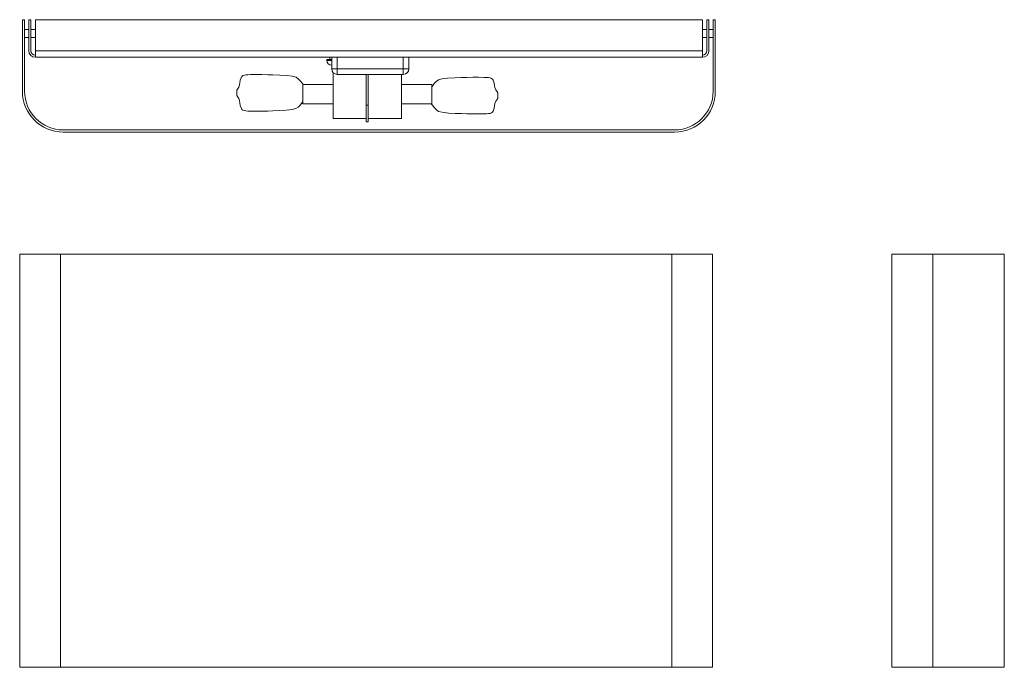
# Model space of a CAD drawing. Header units: millimetres. Extents: x -410 to -53, y -228 to 7.
import ezdxf

# ---------------------------------------------------------------- set-up
doc = ezdxf.new("R2010")
doc.units = ezdxf.units.MM

msp = doc.modelspace()

# ---------------------------------------------------------------- linework, layer by layer
at = {"color": 7, "linetype": 'Continuous', "lineweight": 15}
for p, q in [((-409.41, -19.17), (-409.41, 6.83)), ((-409.41, 6.83), (-408.61, 6.83)), ((-408.61, 6.83), (-408.61, -19.17)), ((-407.11, 6.83), (-407.11, -4.43)), ((-406.31, 6.83), (-407.11, 6.83)), ((-406.31, 6.83), (-406.31, -4.43)), ((-404.71, -6.83), (-404.71, 6.83)), ((-404.71, 6.83), (-162.51, 6.83)), ((-162.51, 6.83), (-162.51, -6.83)), ((-160.91, -4.43), (-160.91, 6.83)), ((-160.11, 6.83), (-160.91, 6.83)), ((-160.11, -4.43), (-160.11, 6.83)), ((-158.61, -19.17), (-158.61, 6.83)), ((-158.61, 6.83), (-157.81, 6.83)), ((-157.81, -19.17), (-157.81, 6.83)), ((-407.11, 3.33), (-408.61, 3.33)), ((-408.61, 0.33), (-407.11, 0.33)), ((-404.71, 3.33), (-406.31, 3.33)), ((-406.31, 0.33), (-404.71, 0.33)), ((-160.91, 3.33), (-162.51, 3.33)), ((-162.51, 0.33), (-160.91, 0.33)), ((-158.61, 3.33), (-160.11, 3.33)), ((-160.11, 0.33), (-158.61, 0.33)), ((-404.71, -4.43), (-162.51, -4.43)), ((-404.71, -6.83), (-162.51, -6.83)), ((-297.77, -6.83), (-297.73, -7.63)), ((-297.11, -6.83), (-297.11, -11.03)), ((-295.11, -6.83), (-295.11, -13.03)), ((-271.11, -6.83), (-271.11, -13.03)), ((-269.11, -6.83), (-269.11, -11.03)), ((-298.86, -7.63), (-298.86, -7.93)), ((-298.86, -7.63), (-297.11, -7.63)), ((-269.11, -11.03), (-297.11, -11.03)), ((-296.61, -28.98), (-296.61, -12.35)), ((-271.11, -13.03), (-295.11, -13.03)), ((-284.61, -30.23), (-284.61, -13.03)), ((-283.81, -30.23), (-283.81, -13.03)), ((-271.81, -13.03), (-271.81, -28.98)), ((-307.61, -23.73), (-307.61, -16.73)), ((-307.61, -16.73), (-296.61, -16.73)), ((-271.81, -16.73), (-260.81, -16.73)), ((-260.81, -16.73), (-260.81, -23.73)), ((-331.61, -18.73), (-331.61, -20.73)), ((-236.81, -21.73), (-236.81, -19.73)), ((-307.61, -23.73), (-296.61, -23.73)), ((-283.81, -24.23), (-284.61, -24.23)), ((-260.81, -23.73), (-271.81, -23.73)), ((-296.61, -28.98), (-284.61, -28.98)), ((-283.81, -30.23), (-284.61, -30.23)), ((-283.81, -28.98), (-271.81, -28.98)), ((-394.61, -33.17), (-172.61, -33.17)), ((-394.61, -33.97), (-172.61, -33.97)), ((-410.41, -228.27), (-410.41, -78.27)), ((-410.41, -78.27), (-158.81, -78.27)), ((-395.61, -228.27), (-395.61, -78.27)), ((-173.61, -228.27), (-173.61, -78.27)), ((-158.81, -228.27), (-158.81, -78.27)), ((-93.68, -78.27), (-52.88, -78.27)), ((-93.68, -228.27), (-93.68, -78.27)), ((-78.88, -228.27), (-78.88, -78.27)), ((-52.88, -78.27), (-52.88, -228.27)), ((-158.81, -228.27), (-410.41, -228.27)), ((-52.88, -228.27), (-93.68, -228.27))]:
    msp.add_line(p, q, dxfattribs=at)
at = {"color": 8, "linetype": 'Continuous', "lineweight": 15}
msp.add_line((-297.11, -7.93), (-298.86, -7.93), dxfattribs=at)
at = {"color": 7, "linetype": 'Continuous', "lineweight": 15, "flags": 128}
for points in [[(-331.61, -18.73), (-330.85, -17.67), (-330.54, -16.82), (-330.45, -16.07), (-330.35, -15.18), (-329.92, -14.07), (-329.72, -13.74), (-329.35, -13.46), (-328.8, -13.27), (-328.28, -13.18), (-327.56, -13.13), (-326.55, -13.1), (-324.65, -13.07), (-322.5, -13.09), (-320.36, -13.13), (-318.45, -13.19), (-315.97, -13.28), (-313.32, -13.43), (-311.45, -13.66), (-310.05, -14.05), (-309.27, -14.59), (-308.56, -15.35), (-307.73, -16.37), (-307.44, -16.73)], [(-236.81, -19.73), (-237.56, -18.67), (-237.87, -17.82), (-237.96, -17.07), (-238.06, -16.18), (-238.49, -15.07), (-238.69, -14.74), (-239.06, -14.46), (-239.61, -14.27), (-240.13, -14.18), (-240.85, -14.13), (-241.86, -14.1), (-243.76, -14.07), (-245.91, -14.09), (-248.05, -14.13), (-249.96, -14.19), (-252.44, -14.28), (-255.09, -14.43), (-256.96, -14.66), (-258.36, -15.05), (-259.14, -15.59), (-259.85, -16.35), (-260.68, -17.37), (-260.81, -17.52)], [(-307.61, -22.93), (-307.75, -23.11), (-308.59, -24.15), (-309.31, -24.9), (-310.13, -25.44), (-311.41, -25.79), (-313.65, -26.05), (-316.14, -26.18), (-318.45, -26.26), (-320.36, -26.33), (-322.5, -26.37), (-324.65, -26.38), (-326.55, -26.36), (-327.56, -26.33), (-328.28, -26.28), (-328.8, -26.19), (-329.35, -26), (-329.72, -25.72), (-329.92, -25.39), (-330.35, -24.28), (-330.45, -23.39), (-330.54, -22.64), (-330.85, -21.79), (-331.61, -20.73)], [(-260.98, -23.73), (-260.66, -24.11), (-259.82, -25.15), (-259.1, -25.9), (-258.28, -26.44), (-257, -26.79), (-254.76, -27.05), (-252.27, -27.18), (-249.96, -27.26), (-248.05, -27.33), (-245.91, -27.37), (-243.76, -27.38), (-241.86, -27.36), (-240.85, -27.33), (-240.13, -27.28), (-239.61, -27.19), (-239.06, -27), (-238.69, -26.72), (-238.49, -26.39), (-238.06, -25.28), (-237.96, -24.39), (-237.87, -23.64), (-237.56, -22.79), (-236.81, -21.73)]]:
    msp.add_lwpolyline(points, dxfattribs=at)
at = {"color": 7, "linetype": 'Continuous', "lineweight": 15}
for centre, radius, start, end in [((-404.71, -4.43), 2.4, 180, 270), ((-404.71, -4.43), 1.6, 180, 270), ((-162.51, -4.43), 1.6, 270, 360), ((-162.51, -4.43), 2.4, 270, 0), ((-297.13, -7.9), 1.73, 180.9264, 270.7749), ((-295.11, -11.03), 2, 180, 270), ((-271.11, -11.03), 2, 270, 0), ((-394.61, -19.17), 14.8, 180, 270), ((-394.61, -19.17), 14, 180, 270), ((-172.61, -19.17), 14.8, 270, 0), ((-172.61, -19.17), 14, 270, 0)]:
    msp.add_arc(centre, radius, start, end, dxfattribs=at)

doc.saveas('drawing.dxf')
